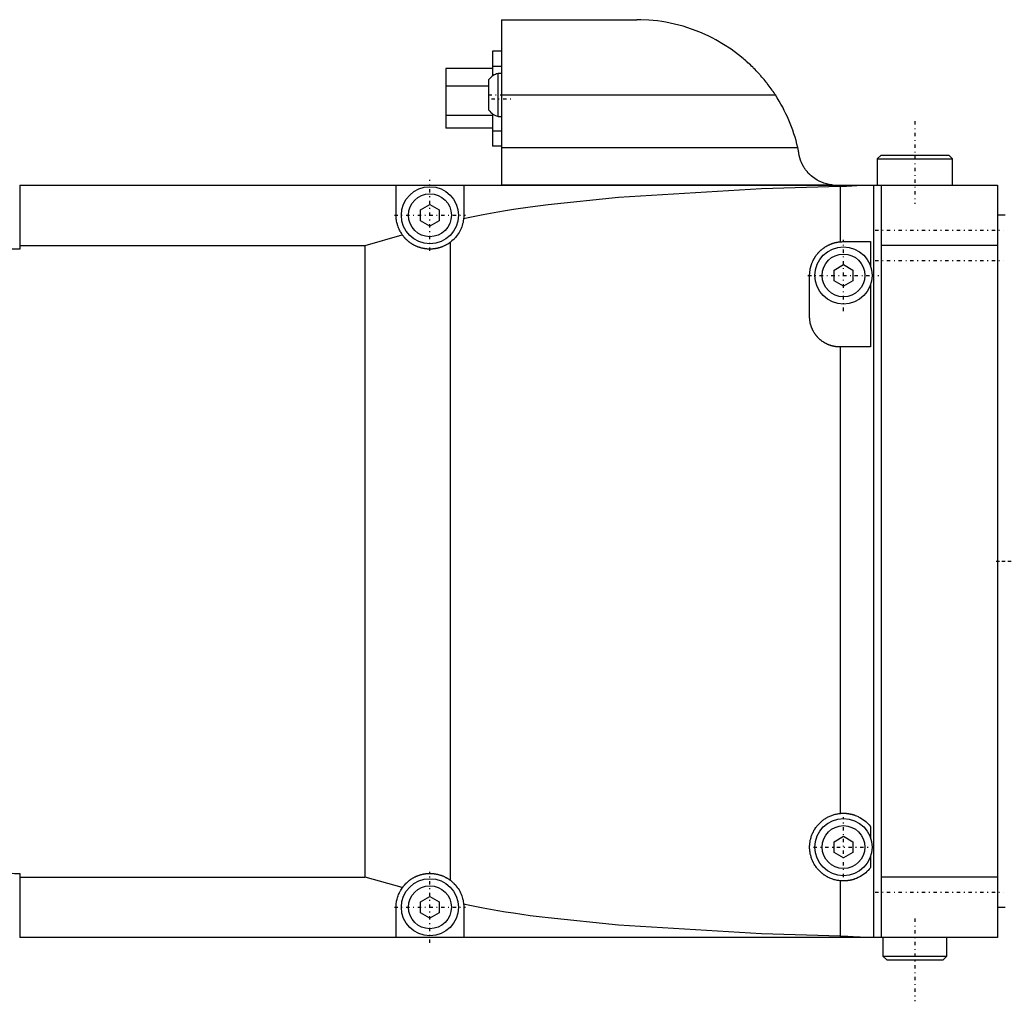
# Model space of a CAD drawing. Extents: x -484 to 152, y -5 to 754.
# Tile 5 of 8: x -290 to -159, y 622 to 752. Entities that reach past the tile are written whole.
import ezdxf

# ---------------------------------------------------------------- set-up
doc = ezdxf.new("R2010")
doc.units = 0
doc.linetypes.add('CENTER', pattern=[1.5, 0.45, -0.5, 0.05, -0.5])
doc.layers.add('AM_0', color=7, linetype='CONTINUOUS')
doc.layers.add('AM_7', color=7, linetype='CENTER')

msp = doc.modelspace()

# ---------------------------------------------------------------- linework, layer by layer
at = {"layer": 'AM_0', "color": 7, "linetype": 'CONTINUOUS'}
for p, q in [((-225.5, 752), (-207.5, 752)), ((-225.5, 752), (-225.5, 730)), ((-226.7, 747.8), (-226.7, 744.5)), ((-225.5, 747.8), (-226.7, 747.8)), ((-226.7, 745.5), (-232.88, 745.5)), ((-232.88, 745.5), (-232.88, 737.6)), ((-225.5, 745.8), (-226.7, 745.8)), ((-227.15, 739.97), (-227.15, 744.03)), ((-225.5, 744.85), (-225.94, 744.85)), ((-225.94, 739.15), (-225.94, 744.85)), ((-227.15, 743.15), (-232.88, 743.15)), ((-225.5, 742), (-189.06, 742)), ((-226.7, 739.25), (-232.88, 739.25)), ((-226.7, 739.5), (-226.7, 735.2)), ((-225.94, 739.15), (-225.5, 739.15)), ((-226.7, 737.6), (-232.88, 737.6)), ((-225.5, 737.2), (-226.7, 737.2)), ((-225.5, 735.2), (-226.7, 735.2)), ((-225.5, 735), (-186.08, 735)), ((-185.98, 734.58), (-186.08, 735)), ((-175, 734), (-175.5, 733.5)), ((-175.5, 733.5), (-175.5, 730)), ((-175.5, 733.5), (-165.5, 733.5)), ((-175, 734), (-166, 734)), ((-165.5, 733.5), (-166, 734)), ((-165.5, 730), (-165.5, 733.5)), ((-289.56, 730), (-289.56, 721.49)), ((-289.56, 730), (-159.5, 730)), ((-239.5, 726), (-239.5, 730)), ((-230.5, 730), (-230.5, 726)), ((-225.5, 730.03), (-181.5, 730.03)), ((-180.44, 729.86), (-180.44, 722.48)), ((-176, 730), (-176, 630)), ((-175, 730), (-175, 630)), ((-159.5, 730), (-159.5, 630)), ((-236.25, 726.72), (-235, 727.44)), ((-235, 727.44), (-233.75, 726.72)), ((-236.25, 725.28), (-236.25, 726.72)), ((-233.75, 726.72), (-233.75, 725.28)), ((-158.5, 726), (-159.5, 726)), ((-235, 724.56), (-236.25, 725.28)), ((-233.75, 725.28), (-235, 724.56)), ((-243.6, 722), (-238.67, 723.39)), ((-289.56, 722), (-243.6, 722)), ((-243.6, 638), (-243.6, 722)), ((-232.31, 722.39), (-232.31, 637.61)), ((-180, 722.5), (-176.42, 722.5)), ((-176.42, 722.5), (-176.42, 719.27)), ((-159.5, 722), (-175, 722)), ((-181.25, 718.72), (-180, 719.44)), ((-180, 719.44), (-178.75, 718.72)), ((-184.5, 712.5), (-184.5, 718)), ((-181.25, 717.28), (-181.25, 718.72)), ((-178.75, 718.72), (-178.75, 717.28)), ((-180, 716.56), (-181.25, 717.28)), ((-178.75, 717.28), (-180, 716.56)), ((-176.42, 716.73), (-176.42, 708.5)), ((-176.42, 708.5), (-180.5, 708.5)), ((-180.44, 708.5), (-180.44, 646.48)), ((-176.42, 644.72), (-176.42, 643.27)), ((-181.25, 642.72), (-180, 643.44)), ((-180, 643.44), (-178.75, 642.72)), ((-181.25, 641.28), (-181.25, 642.72)), ((-178.75, 642.72), (-178.75, 641.28)), ((-180, 640.56), (-181.25, 641.28)), ((-178.75, 641.28), (-180, 640.56)), ((-176.42, 640.73), (-176.42, 639.28)), ((-289.56, 638.51), (-289.56, 630)), ((-289.56, 638), (-243.6, 638)), ((-238.67, 636.61), (-243.6, 638)), ((-159.5, 638), (-175, 638)), ((-180.44, 637.52), (-180.44, 630.14)), ((-236.25, 634.72), (-235, 635.44)), ((-235, 635.44), (-233.75, 634.72)), ((-239.5, 630), (-239.5, 634)), ((-236.25, 633.28), (-236.25, 634.72)), ((-233.75, 634.72), (-233.75, 633.28)), ((-230.5, 634), (-230.5, 630)), ((-159.5, 634), (-158.5, 634)), ((-235, 632.56), (-236.25, 633.28)), ((-233.75, 633.28), (-235, 632.56)), ((-159.5, 630), (-289.56, 630)), ((-174.75, 630), (-174.75, 627.5)), ((-166.25, 627.5), (-166.25, 630)), ((-174.75, 627.5), (-174.25, 627)), ((-174.75, 627.5), (-166.25, 627.5)), ((-166.75, 627), (-166.25, 627.5)), ((-174.25, 627), (-166.75, 627))]:
    msp.add_line(p, q, dxfattribs=at)
for points in [[(-189.06, 742, 0), (-189.12, 742.09, 0), (-189.24, 742.27, 0), (-189.36, 742.45, 0), (-189.42, 742.54, 0), (-189.48, 742.63, 0), (-189.61, 742.81, 0), (-189.74, 742.98, 0), (-189.87, 743.16, 0), (-190, 743.34, 0), (-190.14, 743.51, 0), (-190.21, 743.6, 0), (-190.28, 743.69, 0), (-190.41, 743.86, 0), (-190.56, 744.03, 0), (-190.7, 744.2, 0), (-190.84, 744.37, 0), (-190.99, 744.54, 0), (-191.07, 744.63, 0), (-191.14, 744.71, 0), (-191.29, 744.87, 0), (-191.44, 745.04, 0), (-191.52, 745.12, 0), (-191.6, 745.2, 0), (-191.75, 745.36, 0), (-191.91, 745.52, 0), (-191.99, 745.6, 0), (-192.06, 745.68, 0), (-192.22, 745.83, 0), (-192.38, 745.98, 0), (-192.54, 746.13, 0), (-192.71, 746.28, 0), (-192.87, 746.43, 0), (-192.95, 746.5, 0), (-193.03, 746.57, 0), (-193.2, 746.72, 0), (-193.36, 746.86, 0), (-193.95, 747.33, 0), (-194.95, 748.07, 0), (-195.94, 748.72, 0), (-196.96, 749.31, 0), (-197.48, 749.58, 0), (-198.01, 749.85, 0), (-199.1, 750.33, 0), (-200.21, 750.76, 0), (-201.33, 751.12, 0), (-202.47, 751.42, 0), (-203.61, 751.65, 0), (-204.18, 751.75, 0), (-204.75, 751.83, 0), (-205.87, 751.94, 0), (-206.96, 751.99, 0), (-207.5, 752, 0)], [(-181.5, 730.03, 0), (-181.69, 730.05, 0), (-182.07, 730.12, 0), (-182.44, 730.21, 0), (-182.63, 730.27, 0), (-182.81, 730.34, 0), (-183.16, 730.49, 0), (-183.5, 730.67, 0), (-183.83, 730.88, 0), (-184.14, 731.11, 0), (-184.31, 731.25, 0), (-184.36, 731.29, 0), (-184.4, 731.34, 0), (-184.43, 731.36, 0), (-184.45, 731.38, 0), (-184.5, 731.43, 0), (-184.54, 731.47, 0), (-184.56, 731.49, 0), (-184.59, 731.52, 0), (-184.63, 731.56, 0), (-184.68, 731.61, 0), (-184.7, 731.63, 0), (-184.72, 731.66, 0), (-184.76, 731.71, 0), (-184.8, 731.75, 0), (-184.84, 731.8, 0), (-184.89, 731.85, 0), (-184.93, 731.9, 0), (-184.95, 731.93, 0), (-184.96, 731.95, 0), (-185, 732, 0), (-185.04, 732.06, 0), (-185.08, 732.11, 0), (-185.12, 732.16, 0), (-185.15, 732.21, 0), (-185.17, 732.24, 0), (-185.19, 732.27, 0), (-185.22, 732.32, 0), (-185.26, 732.38, 0), (-185.29, 732.43, 0), (-185.32, 732.49, 0), (-185.35, 732.54, 0), (-185.37, 732.57, 0), (-185.39, 732.6, 0), (-185.42, 732.65, 0), (-185.45, 732.71, 0), (-185.47, 732.77, 0), (-185.5, 732.83, 0), (-185.53, 732.88, 0), (-185.54, 732.91, 0), (-185.56, 732.94, 0), (-185.58, 733, 0), (-185.61, 733.06, 0), (-185.63, 733.12, 0), (-185.66, 733.18, 0), (-185.68, 733.24, 0), (-185.69, 733.27, 0), (-185.7, 733.3, 0), (-185.72, 733.36, 0), (-185.74, 733.42, 0), (-185.75, 733.45, 0), (-185.76, 733.48, 0), (-185.78, 733.54, 0), (-185.8, 733.61, 0), (-185.81, 733.64, 0), (-185.82, 733.67, 0), (-185.84, 733.73, 0), (-185.85, 733.79, 0), (-185.87, 733.85, 0), (-185.88, 733.92, 0), (-185.89, 733.98, 0), (-185.9, 734.01, 0), (-185.91, 734.04, 0), (-185.92, 734.11, 0), (-185.93, 734.17, 0), (-185.94, 734.23, 0), (-185.95, 734.3, 0), (-185.96, 734.36, 0), (-185.96, 734.39, 0), (-185.97, 734.42, 0), (-185.97, 734.49, 0), (-185.98, 734.55, 0), (-185.98, 734.58, 0)], [(-230.52, 725.57, 0), (-229.69, 725.76, 0), (-227.92, 726.11, 0), (-225.98, 726.46, 0), (-224.95, 726.63, 0), (-223.89, 726.79, 0), (-221.65, 727.12, 0), (-219.27, 727.42, 0), (-209.92, 728.39, 0), (-190.89, 729.55, 0), (-180.44, 729.86, 0)], [(-180.44, 729.86, 0), (-180.34, 729.87, 0), (-180.15, 729.87, 0), (-179.97, 729.88, 0), (-179.87, 729.88, 0), (-179.78, 729.89, 0), (-179.59, 729.89, 0), (-179.41, 729.9, 0), (-179.23, 729.91, 0), (-179.05, 729.92, 0), (-178.87, 729.93, 0), (-178.78, 729.94, 0), (-178.7, 729.94, 0), (-178.53, 729.96, 0), (-178.37, 729.96, 0), (-178.21, 729.97, 0), (-178.06, 729.98, 0), (-177.91, 729.99, 0), (-177.84, 729.99, 0), (-177.77, 729.99, 0), (-177.63, 730, 0), (-177.5, 730, 0), (-177.43, 730, 0)], [(-238.67, 723.39, 0), (-238.71, 723.46, 0), (-238.8, 723.6, 0), (-238.89, 723.74, 0), (-238.93, 723.81, 0), (-238.97, 723.88, 0), (-239.04, 724.03, 0), (-239.11, 724.17, 0), (-239.18, 724.32, 0), (-239.23, 724.47, 0), (-239.28, 724.62, 0), (-239.31, 724.69, 0), (-239.33, 724.76, 0), (-239.37, 724.91, 0), (-239.4, 725.05, 0), (-239.43, 725.2, 0), (-239.45, 725.34, 0), (-239.47, 725.49, 0), (-239.48, 725.56, 0), (-239.49, 725.63, 0), (-239.49, 725.78, 0), (-239.5, 725.93, 0), (-239.5, 726, 0)], [(-230.52, 725.57, 0), (-230.53, 725.47, 0), (-230.56, 725.26, 0), (-230.6, 725.06, 0), (-230.62, 724.96, 0), (-230.65, 724.85, 0), (-230.71, 724.65, 0), (-230.77, 724.46, 0), (-230.85, 724.26, 0), (-230.93, 724.07, 0), (-231.03, 723.88, 0), (-231.08, 723.79, 0), (-231.13, 723.7, 0), (-231.24, 723.52, 0), (-231.36, 723.35, 0), (-231.49, 723.19, 0), (-231.62, 723.03, 0), (-231.76, 722.87, 0), (-231.84, 722.8, 0), (-231.91, 722.73, 0), (-232.07, 722.59, 0), (-232.23, 722.45, 0), (-232.31, 722.39, 0)], [(-230.5, 726, 0), (-230.5, 725.93, 0), (-230.51, 725.79, 0), (-230.51, 725.65, 0), (-230.52, 725.57, 0)], [(-232.31, 722.39, 0), (-232.34, 722.37, 0), (-232.39, 722.33, 0), (-232.45, 722.29, 0), (-232.48, 722.27, 0), (-232.5, 722.26, 0), (-232.56, 722.22, 0), (-232.62, 722.18, 0), (-232.67, 722.15, 0), (-232.73, 722.11, 0), (-232.79, 722.08, 0), (-232.82, 722.06, 0), (-232.85, 722.05, 0), (-232.91, 722.02, 0), (-232.97, 721.99, 0), (-233.03, 721.96, 0), (-233.09, 721.93, 0), (-233.15, 721.9, 0), (-233.18, 721.88, 0), (-233.21, 721.87, 0), (-233.27, 721.84, 0), (-233.33, 721.82, 0), (-233.37, 721.81, 0), (-233.4, 721.79, 0), (-233.46, 721.77, 0), (-233.52, 721.75, 0), (-233.56, 721.74, 0), (-233.59, 721.73, 0), (-233.65, 721.71, 0), (-233.72, 721.69, 0), (-233.78, 721.67, 0), (-233.85, 721.65, 0), (-233.91, 721.63, 0), (-233.94, 721.63, 0), (-233.98, 721.62, 0), (-234.04, 721.6, 0), (-234.11, 721.59, 0), (-234.17, 721.58, 0), (-234.24, 721.57, 0), (-234.3, 721.55, 0), (-234.34, 721.55, 0), (-234.37, 721.54, 0), (-234.43, 721.54, 0), (-234.5, 721.53, 0), (-234.56, 721.52, 0), (-234.63, 721.52, 0), (-234.69, 721.51, 0), (-234.73, 721.51, 0), (-234.76, 721.51, 0), (-234.82, 721.5, 0), (-234.89, 721.5, 0), (-234.95, 721.5, 0), (-235.01, 721.5, 0), (-235.08, 721.5, 0), (-235.11, 721.5, 0), (-235.14, 721.5, 0), (-235.21, 721.5, 0), (-235.27, 721.51, 0), (-235.34, 721.51, 0), (-235.4, 721.52, 0), (-235.47, 721.52, 0), (-235.5, 721.53, 0), (-235.53, 721.53, 0), (-235.6, 721.54, 0), (-235.66, 721.55, 0), (-235.7, 721.55, 0), (-235.73, 721.56, 0), (-235.79, 721.57, 0), (-235.86, 721.58, 0), (-235.89, 721.59, 0), (-235.92, 721.6, 0), (-235.99, 721.61, 0), (-236.06, 721.63, 0), (-236.12, 721.64, 0), (-236.19, 721.66, 0), (-236.25, 721.68, 0), (-236.28, 721.69, 0), (-236.31, 721.7, 0), (-236.38, 721.72, 0), (-236.44, 721.74, 0), (-236.51, 721.76, 0), (-236.57, 721.78, 0), (-236.63, 721.81, 0), (-236.67, 721.82, 0), (-236.7, 721.83, 0), (-236.76, 721.86, 0), (-236.82, 721.88, 0), (-236.88, 721.91, 0), (-236.94, 721.94, 0), (-237, 721.97, 0), (-237.03, 721.99, 0), (-237.06, 722, 0), (-237.12, 722.03, 0), (-237.18, 722.07, 0), (-237.24, 722.1, 0), (-237.3, 722.13, 0), (-237.36, 722.17, 0), (-237.39, 722.19, 0), (-237.41, 722.2, 0), (-237.47, 722.24, 0), (-237.53, 722.28, 0), (-237.58, 722.31, 0), (-237.64, 722.35, 0), (-237.69, 722.39, 0), (-237.72, 722.41, 0), (-237.74, 722.43, 0), (-237.79, 722.47, 0), (-237.85, 722.51, 0), (-237.87, 722.53, 0), (-237.9, 722.56, 0), (-237.95, 722.6, 0), (-237.99, 722.64, 0), (-238.02, 722.66, 0), (-238.04, 722.68, 0), (-238.09, 722.73, 0), (-238.14, 722.77, 0), (-238.18, 722.82, 0), (-238.23, 722.86, 0), (-238.27, 722.91, 0), (-238.29, 722.93, 0), (-238.31, 722.96, 0), (-238.36, 723, 0), (-238.4, 723.05, 0), (-238.44, 723.1, 0), (-238.49, 723.15, 0), (-238.53, 723.21, 0), (-238.55, 723.23, 0), (-238.57, 723.26, 0), (-238.61, 723.31, 0), (-238.65, 723.36, 0), (-238.67, 723.39, 0)], [(-184.5, 718, 0), (-184.5, 718.03, 0), (-184.5, 718.09, 0), (-184.5, 718.15, 0), (-184.5, 718.18, 0), (-184.49, 718.21, 0), (-184.49, 718.28, 0), (-184.49, 718.34, 0), (-184.48, 718.4, 0), (-184.48, 718.46, 0), (-184.47, 718.52, 0), (-184.47, 718.55, 0), (-184.46, 718.58, 0), (-184.45, 718.64, 0), (-184.44, 718.7, 0), (-184.43, 718.76, 0), (-184.42, 718.82, 0), (-184.41, 718.88, 0), (-184.41, 718.91, 0), (-184.4, 718.94, 0), (-184.39, 719, 0), (-184.37, 719.06, 0), (-184.36, 719.09, 0), (-184.36, 719.12, 0), (-184.34, 719.18, 0), (-184.33, 719.24, 0), (-184.32, 719.27, 0), (-184.31, 719.3, 0), (-184.29, 719.36, 0), (-184.27, 719.42, 0), (-184.25, 719.48, 0), (-184.23, 719.53, 0), (-184.21, 719.59, 0), (-184.2, 719.62, 0), (-184.19, 719.65, 0), (-184.16, 719.71, 0), (-184.14, 719.76, 0), (-184.12, 719.82, 0), (-184.09, 719.88, 0), (-184.06, 719.93, 0), (-184.05, 719.96, 0), (-184.04, 719.99, 0), (-184.01, 720.04, 0), (-183.98, 720.1, 0), (-183.95, 720.15, 0), (-183.92, 720.2, 0), (-183.89, 720.26, 0), (-183.88, 720.28, 0), (-183.86, 720.31, 0), (-183.83, 720.36, 0), (-183.8, 720.41, 0), (-183.76, 720.47, 0), (-183.73, 720.52, 0), (-183.7, 720.57, 0), (-183.68, 720.59, 0), (-183.66, 720.62, 0), (-183.62, 720.67, 0), (-183.59, 720.72, 0), (-183.55, 720.77, 0), (-183.51, 720.81, 0), (-183.47, 720.86, 0), (-183.45, 720.89, 0), (-183.43, 720.91, 0), (-183.39, 720.96, 0), (-183.35, 721, 0), (-183.33, 721.02, 0), (-183.31, 721.05, 0), (-183.27, 721.09, 0), (-183.23, 721.14, 0), (-183.21, 721.16, 0), (-183.18, 721.18, 0), (-183.14, 721.22, 0), (-183.1, 721.27, 0), (-183.05, 721.31, 0), (-183.01, 721.35, 0), (-182.96, 721.39, 0), (-182.94, 721.41, 0), (-182.91, 721.43, 0), (-182.87, 721.47, 0), (-182.82, 721.51, 0), (-182.77, 721.55, 0), (-182.72, 721.58, 0), (-182.67, 721.62, 0), (-182.65, 721.64, 0), (-182.62, 721.66, 0), (-182.57, 721.69, 0), (-182.52, 721.73, 0), (-182.47, 721.76, 0), (-182.42, 721.79, 0), (-182.37, 721.83, 0), (-182.34, 721.84, 0), (-182.32, 721.86, 0), (-182.26, 721.89, 0), (-182.21, 721.92, 0), (-182.16, 721.95, 0), (-182.1, 721.98, 0), (-182.05, 722.01, 0), (-182.02, 722.02, 0), (-181.99, 722.04, 0), (-181.94, 722.06, 0), (-181.88, 722.09, 0), (-181.83, 722.11, 0), (-181.77, 722.14, 0), (-181.71, 722.16, 0), (-181.68, 722.17, 0), (-181.66, 722.18, 0), (-181.6, 722.21, 0), (-181.54, 722.23, 0), (-181.51, 722.24, 0), (-181.48, 722.25, 0), (-181.42, 722.27, 0), (-181.37, 722.29, 0), (-181.34, 722.3, 0), (-181.31, 722.31, 0), (-181.25, 722.32, 0), (-181.19, 722.34, 0), (-181.13, 722.36, 0), (-181.07, 722.37, 0), (-181.01, 722.38, 0), (-180.98, 722.39, 0), (-180.95, 722.4, 0), (-180.89, 722.41, 0), (-180.83, 722.42, 0), (-180.77, 722.43, 0), (-180.71, 722.44, 0), (-180.65, 722.45, 0), (-180.62, 722.46, 0), (-180.59, 722.46, 0), (-180.53, 722.47, 0), (-180.47, 722.48, 0), (-180.44, 722.48, 0)], [(-180.44, 722.48, 0), (-180.36, 722.49, 0), (-180.22, 722.49, 0), (-180.07, 722.5, 0), (-180, 722.5, 0)], [(-180.5, 708.5, 0), (-180.53, 708.5, 0), (-180.59, 708.5, 0), (-180.65, 708.5, 0), (-180.67, 708.5, 0), (-180.7, 708.51, 0), (-180.76, 708.51, 0), (-180.82, 708.51, 0), (-180.88, 708.52, 0), (-180.94, 708.52, 0), (-180.99, 708.53, 0), (-181.02, 708.53, 0), (-181.05, 708.54, 0), (-181.11, 708.55, 0), (-181.17, 708.56, 0), (-181.22, 708.57, 0), (-181.28, 708.58, 0), (-181.34, 708.59, 0), (-181.37, 708.59, 0), (-181.39, 708.6, 0), (-181.45, 708.61, 0), (-181.51, 708.63, 0), (-181.54, 708.64, 0), (-181.56, 708.64, 0), (-181.62, 708.66, 0), (-181.68, 708.68, 0), (-181.7, 708.69, 0), (-181.73, 708.69, 0), (-181.79, 708.71, 0), (-181.84, 708.73, 0), (-181.9, 708.75, 0), (-181.95, 708.77, 0), (-182, 708.79, 0), (-182.03, 708.8, 0), (-182.06, 708.82, 0), (-182.11, 708.84, 0), (-182.16, 708.86, 0), (-182.22, 708.89, 0), (-182.27, 708.91, 0), (-182.32, 708.94, 0), (-182.35, 708.95, 0), (-182.37, 708.97, 0), (-182.42, 708.99, 0), (-182.47, 709.02, 0), (-182.53, 709.05, 0), (-182.58, 709.08, 0), (-182.62, 709.11, 0), (-182.65, 709.13, 0), (-182.67, 709.14, 0), (-182.72, 709.17, 0), (-182.77, 709.21, 0), (-182.82, 709.24, 0), (-182.87, 709.27, 0), (-182.91, 709.31, 0), (-182.94, 709.33, 0), (-182.96, 709.34, 0), (-183, 709.38, 0), (-183.05, 709.42, 0), (-183.09, 709.45, 0), (-183.14, 709.49, 0), (-183.18, 709.53, 0), (-183.2, 709.55, 0), (-183.22, 709.57, 0), (-183.27, 709.61, 0), (-183.31, 709.65, 0), (-183.33, 709.67, 0), (-183.35, 709.69, 0), (-183.39, 709.73, 0), (-183.43, 709.78, 0), (-183.45, 709.8, 0), (-183.47, 709.82, 0), (-183.51, 709.86, 0), (-183.55, 709.91, 0), (-183.58, 709.95, 0), (-183.62, 710, 0), (-183.66, 710.04, 0), (-183.67, 710.06, 0), (-183.69, 710.09, 0), (-183.73, 710.13, 0), (-183.76, 710.18, 0), (-183.79, 710.23, 0), (-183.83, 710.28, 0), (-183.86, 710.33, 0), (-183.87, 710.35, 0), (-183.89, 710.38, 0), (-183.92, 710.42, 0), (-183.95, 710.47, 0), (-183.98, 710.53, 0), (-184.01, 710.58, 0), (-184.03, 710.63, 0), (-184.05, 710.65, 0), (-184.06, 710.68, 0), (-184.09, 710.73, 0), (-184.11, 710.78, 0), (-184.14, 710.84, 0), (-184.16, 710.89, 0), (-184.18, 710.94, 0), (-184.2, 710.97, 0), (-184.21, 711, 0), (-184.23, 711.05, 0), (-184.25, 711.1, 0), (-184.27, 711.16, 0), (-184.29, 711.21, 0), (-184.31, 711.27, 0), (-184.31, 711.3, 0), (-184.32, 711.32, 0), (-184.34, 711.38, 0), (-184.36, 711.44, 0), (-184.36, 711.46, 0), (-184.37, 711.49, 0), (-184.39, 711.55, 0), (-184.4, 711.61, 0), (-184.41, 711.63, 0), (-184.41, 711.66, 0), (-184.42, 711.72, 0), (-184.43, 711.78, 0), (-184.44, 711.83, 0), (-184.45, 711.89, 0), (-184.46, 711.95, 0), (-184.47, 711.98, 0), (-184.47, 712.01, 0), (-184.48, 712.06, 0), (-184.48, 712.12, 0), (-184.49, 712.18, 0), (-184.49, 712.24, 0), (-184.49, 712.3, 0), (-184.5, 712.33, 0), (-184.5, 712.35, 0), (-184.5, 712.41, 0), (-184.5, 712.47, 0), (-184.5, 712.5, 0)], [(-180.44, 637.52, 0), (-180.5, 637.53, 0), (-180.62, 637.54, 0), (-180.74, 637.56, 0), (-180.8, 637.57, 0), (-180.86, 637.58, 0), (-180.98, 637.61, 0), (-181.1, 637.64, 0), (-181.22, 637.67, 0), (-181.34, 637.7, 0), (-181.45, 637.74, 0), (-181.51, 637.76, 0), (-181.57, 637.78, 0), (-181.68, 637.83, 0), (-181.8, 637.87, 0), (-181.91, 637.93, 0), (-182.02, 637.98, 0), (-182.13, 638.04, 0), (-182.18, 638.06, 0), (-182.24, 638.09, 0), (-182.34, 638.16, 0), (-182.45, 638.22, 0), (-182.5, 638.26, 0), (-182.55, 638.29, 0), (-182.65, 638.36, 0), (-182.75, 638.44, 0), (-182.79, 638.47, 0), (-182.84, 638.51, 0), (-182.94, 638.59, 0), (-183.03, 638.67, 0), (-183.12, 638.76, 0), (-183.21, 638.84, 0), (-183.29, 638.93, 0), (-183.33, 638.98, 0), (-183.37, 639.02, 0), (-183.45, 639.11, 0), (-183.53, 639.21, 0), (-183.61, 639.31, 0), (-183.68, 639.41, 0), (-183.75, 639.51, 0), (-183.78, 639.56, 0), (-183.81, 639.61, 0), (-183.88, 639.72, 0), (-183.94, 639.82, 0), (-184, 639.93, 0), (-184.05, 640.04, 0), (-184.1, 640.15, 0), (-184.13, 640.21, 0), (-184.15, 640.27, 0), (-184.2, 640.38, 0), (-184.24, 640.49, 0), (-184.28, 640.61, 0), (-184.32, 640.73, 0), (-184.35, 640.85, 0), (-184.36, 640.91, 0), (-184.38, 640.97, 0), (-184.41, 641.09, 0), (-184.43, 641.21, 0), (-184.45, 641.33, 0), (-184.47, 641.45, 0), (-184.48, 641.57, 0), (-184.48, 641.63, 0), (-184.49, 641.69, 0), (-184.5, 641.82, 0), (-184.5, 641.94, 0), (-184.5, 642, 0), (-184.5, 642.06, 0), (-184.5, 642.18, 0), (-184.49, 642.31, 0), (-184.48, 642.37, 0), (-184.48, 642.43, 0), (-184.47, 642.55, 0), (-184.45, 642.67, 0), (-184.43, 642.79, 0), (-184.41, 642.91, 0), (-184.38, 643.03, 0), (-184.36, 643.09, 0), (-184.35, 643.15, 0), (-184.32, 643.27, 0), (-184.28, 643.39, 0), (-184.24, 643.51, 0), (-184.2, 643.62, 0), (-184.15, 643.73, 0), (-184.13, 643.79, 0), (-184.1, 643.85, 0), (-184.05, 643.96, 0), (-184, 644.07, 0), (-183.94, 644.18, 0), (-183.88, 644.28, 0), (-183.81, 644.39, 0), (-183.78, 644.44, 0), (-183.75, 644.49, 0), (-183.68, 644.59, 0), (-183.61, 644.69, 0), (-183.53, 644.79, 0), (-183.45, 644.89, 0), (-183.37, 644.98, 0), (-183.33, 645.02, 0), (-183.29, 645.07, 0), (-183.21, 645.16, 0), (-183.12, 645.24, 0), (-183.03, 645.33, 0), (-182.94, 645.41, 0), (-182.84, 645.49, 0), (-182.79, 645.53, 0), (-182.75, 645.56, 0), (-182.65, 645.64, 0), (-182.55, 645.71, 0), (-182.5, 645.74, 0), (-182.45, 645.78, 0), (-182.34, 645.84, 0), (-182.24, 645.91, 0), (-182.18, 645.94, 0), (-182.13, 645.96, 0), (-182.02, 646.02, 0), (-181.91, 646.07, 0), (-181.8, 646.13, 0), (-181.68, 646.17, 0), (-181.57, 646.22, 0), (-181.51, 646.24, 0), (-181.45, 646.26, 0), (-181.34, 646.3, 0), (-181.22, 646.33, 0), (-181.1, 646.36, 0), (-180.98, 646.39, 0), (-180.86, 646.42, 0), (-180.8, 646.43, 0), (-180.74, 646.44, 0), (-180.62, 646.46, 0), (-180.5, 646.47, 0), (-180.44, 646.48, 0)], [(-180.44, 646.48, 0), (-180.41, 646.48, 0), (-180.36, 646.49, 0), (-180.31, 646.49, 0), (-180.28, 646.49, 0), (-180.25, 646.49, 0), (-180.2, 646.5, 0), (-180.15, 646.5, 0), (-180.1, 646.5, 0), (-180.05, 646.5, 0), (-180, 646.5, 0), (-179.97, 646.5, 0), (-179.94, 646.5, 0), (-179.89, 646.5, 0), (-179.84, 646.5, 0), (-179.79, 646.5, 0), (-179.74, 646.49, 0), (-179.69, 646.49, 0), (-179.66, 646.49, 0), (-179.64, 646.49, 0), (-179.59, 646.48, 0), (-179.54, 646.48, 0), (-179.51, 646.47, 0), (-179.48, 646.47, 0), (-179.43, 646.46, 0), (-179.38, 646.46, 0), (-179.36, 646.45, 0), (-179.34, 646.45, 0), (-179.29, 646.44, 0), (-179.24, 646.43, 0), (-179.19, 646.43, 0), (-179.14, 646.42, 0), (-179.09, 646.41, 0), (-179.07, 646.4, 0), (-179.05, 646.4, 0), (-179, 646.39, 0), (-178.95, 646.38, 0), (-178.91, 646.36, 0), (-178.86, 646.35, 0), (-178.81, 646.34, 0), (-178.79, 646.33, 0), (-178.77, 646.33, 0), (-178.72, 646.32, 0), (-178.68, 646.3, 0), (-178.64, 646.29, 0), (-178.59, 646.27, 0), (-178.55, 646.26, 0), (-178.53, 646.25, 0), (-178.51, 646.25, 0), (-178.47, 646.23, 0), (-178.43, 646.22, 0), (-178.29, 646.16, 0), (-178.05, 646.06, 0), (-177.94, 646, 0), (-177.83, 645.94, 0), (-177.62, 645.82, 0), (-177.41, 645.68, 0), (-177.22, 645.54, 0), (-177.05, 645.4, 0), (-176.88, 645.25, 0), (-176.81, 645.17, 0), (-176.73, 645.1, 0), (-176.6, 644.94, 0), (-176.47, 644.8, 0), (-176.42, 644.72, 0)], [(-176.42, 639.28, 0), (-176.47, 639.2, 0), (-176.6, 639.06, 0), (-176.73, 638.9, 0), (-176.81, 638.83, 0), (-176.88, 638.75, 0), (-177.05, 638.6, 0), (-177.22, 638.46, 0), (-177.41, 638.32, 0), (-177.62, 638.18, 0), (-177.83, 638.06, 0), (-177.94, 638, 0), (-178.05, 637.94, 0), (-178.29, 637.84, 0), (-178.43, 637.78, 0), (-178.47, 637.77, 0), (-178.51, 637.75, 0), (-178.53, 637.75, 0), (-178.55, 637.74, 0), (-178.59, 637.73, 0), (-178.64, 637.71, 0), (-178.68, 637.7, 0), (-178.72, 637.68, 0), (-178.77, 637.67, 0), (-178.79, 637.67, 0), (-178.81, 637.66, 0), (-178.86, 637.65, 0), (-178.91, 637.64, 0), (-178.95, 637.62, 0), (-179, 637.61, 0), (-179.05, 637.6, 0), (-179.07, 637.6, 0), (-179.09, 637.59, 0), (-179.14, 637.58, 0), (-179.19, 637.57, 0), (-179.24, 637.57, 0), (-179.29, 637.56, 0), (-179.34, 637.55, 0), (-179.36, 637.55, 0), (-179.38, 637.54, 0), (-179.43, 637.54, 0), (-179.48, 637.53, 0), (-179.51, 637.53, 0), (-179.54, 637.52, 0), (-179.59, 637.52, 0), (-179.64, 637.51, 0), (-179.66, 637.51, 0), (-179.69, 637.51, 0), (-179.74, 637.51, 0), (-179.79, 637.5, 0), (-179.84, 637.5, 0), (-179.89, 637.5, 0), (-179.94, 637.5, 0), (-179.97, 637.5, 0), (-180, 637.5, 0), (-180.05, 637.5, 0), (-180.1, 637.5, 0), (-180.15, 637.5, 0), (-180.2, 637.5, 0), (-180.25, 637.51, 0), (-180.28, 637.51, 0), (-180.31, 637.51, 0), (-180.36, 637.51, 0), (-180.41, 637.52, 0), (-180.44, 637.52, 0)], [(-238.67, 636.61, 0), (-238.65, 636.64, 0), (-238.61, 636.69, 0), (-238.57, 636.74, 0), (-238.55, 636.77, 0), (-238.53, 636.79, 0), (-238.49, 636.85, 0), (-238.44, 636.9, 0), (-238.4, 636.95, 0), (-238.36, 637, 0), (-238.31, 637.04, 0), (-238.29, 637.07, 0), (-238.27, 637.09, 0), (-238.23, 637.14, 0), (-238.18, 637.18, 0), (-238.14, 637.23, 0), (-238.09, 637.27, 0), (-238.04, 637.32, 0), (-238.02, 637.34, 0), (-237.99, 637.36, 0), (-237.95, 637.4, 0), (-237.9, 637.44, 0), (-237.87, 637.47, 0), (-237.85, 637.49, 0), (-237.79, 637.53, 0), (-237.74, 637.57, 0), (-237.72, 637.59, 0), (-237.69, 637.61, 0), (-237.64, 637.65, 0), (-237.58, 637.69, 0), (-237.53, 637.72, 0), (-237.47, 637.76, 0), (-237.41, 637.8, 0), (-237.39, 637.81, 0), (-237.36, 637.83, 0), (-237.3, 637.87, 0), (-237.24, 637.9, 0), (-237.18, 637.93, 0), (-237.12, 637.97, 0), (-237.06, 638, 0), (-237.03, 638.01, 0), (-237, 638.03, 0), (-236.94, 638.06, 0), (-236.88, 638.09, 0), (-236.82, 638.12, 0), (-236.76, 638.14, 0), (-236.7, 638.17, 0), (-236.67, 638.18, 0), (-236.63, 638.19, 0), (-236.57, 638.22, 0), (-236.51, 638.24, 0), (-236.44, 638.26, 0), (-236.38, 638.28, 0), (-236.31, 638.3, 0), (-236.28, 638.31, 0), (-236.25, 638.32, 0), (-236.19, 638.34, 0), (-236.12, 638.36, 0), (-236.06, 638.37, 0), (-235.99, 638.39, 0), (-235.92, 638.4, 0), (-235.89, 638.41, 0), (-235.86, 638.42, 0), (-235.79, 638.43, 0), (-235.73, 638.44, 0), (-235.7, 638.45, 0), (-235.66, 638.45, 0), (-235.6, 638.46, 0), (-235.53, 638.47, 0), (-235.5, 638.47, 0), (-235.47, 638.48, 0), (-235.4, 638.48, 0), (-235.34, 638.49, 0), (-235.27, 638.49, 0), (-235.21, 638.5, 0), (-235.14, 638.5, 0), (-235.11, 638.5, 0), (-235.08, 638.5, 0), (-235.01, 638.5, 0), (-234.95, 638.5, 0), (-234.89, 638.5, 0), (-234.82, 638.5, 0), (-234.76, 638.49, 0), (-234.73, 638.49, 0), (-234.69, 638.49, 0), (-234.63, 638.48, 0), (-234.56, 638.48, 0), (-234.5, 638.47, 0), (-234.43, 638.46, 0), (-234.37, 638.46, 0), (-234.34, 638.45, 0), (-234.3, 638.45, 0), (-234.24, 638.43, 0), (-234.17, 638.42, 0), (-234.11, 638.41, 0), (-234.04, 638.4, 0), (-233.98, 638.38, 0), (-233.94, 638.37, 0), (-233.91, 638.37, 0), (-233.85, 638.35, 0), (-233.78, 638.33, 0), (-233.72, 638.31, 0), (-233.65, 638.29, 0), (-233.59, 638.27, 0), (-233.56, 638.26, 0), (-233.52, 638.25, 0), (-233.46, 638.23, 0), (-233.4, 638.21, 0), (-233.37, 638.19, 0), (-233.33, 638.18, 0), (-233.27, 638.16, 0), (-233.21, 638.13, 0), (-233.18, 638.12, 0), (-233.15, 638.1, 0), (-233.09, 638.07, 0), (-233.03, 638.04, 0), (-232.97, 638.01, 0), (-232.91, 637.98, 0), (-232.85, 637.95, 0), (-232.82, 637.94, 0), (-232.79, 637.92, 0), (-232.73, 637.89, 0), (-232.67, 637.85, 0), (-232.62, 637.82, 0), (-232.56, 637.78, 0), (-232.5, 637.74, 0), (-232.48, 637.73, 0), (-232.45, 637.71, 0), (-232.39, 637.67, 0), (-232.34, 637.63, 0), (-232.31, 637.61, 0)], [(-239.5, 634, 0), (-239.5, 634.07, 0), (-239.49, 634.22, 0), (-239.49, 634.37, 0), (-239.48, 634.44, 0), (-239.47, 634.51, 0), (-239.45, 634.66, 0), (-239.43, 634.8, 0), (-239.4, 634.95, 0), (-239.37, 635.09, 0), (-239.33, 635.24, 0), (-239.31, 635.31, 0), (-239.28, 635.38, 0), (-239.23, 635.53, 0), (-239.18, 635.68, 0), (-239.11, 635.83, 0), (-239.04, 635.97, 0), (-238.97, 636.12, 0), (-238.93, 636.19, 0), (-238.89, 636.26, 0), (-238.8, 636.4, 0), (-238.71, 636.54, 0), (-238.67, 636.61, 0)], [(-232.31, 637.61, 0), (-232.23, 637.55, 0), (-232.07, 637.41, 0), (-231.91, 637.27, 0), (-231.84, 637.2, 0), (-231.76, 637.13, 0), (-231.62, 636.97, 0), (-231.49, 636.81, 0), (-231.36, 636.65, 0), (-231.24, 636.48, 0), (-231.13, 636.3, 0), (-231.08, 636.21, 0), (-231.03, 636.12, 0), (-230.93, 635.93, 0), (-230.85, 635.74, 0), (-230.77, 635.54, 0), (-230.71, 635.35, 0), (-230.65, 635.15, 0), (-230.62, 635.04, 0), (-230.6, 634.94, 0), (-230.56, 634.74, 0), (-230.53, 634.53, 0), (-230.52, 634.43, 0)], [(-230.52, 634.43, 0), (-230.51, 634.35, 0), (-230.51, 634.21, 0), (-230.5, 634.07, 0), (-230.5, 634, 0)], [(-180.44, 630.14, 0), (-190.89, 630.45, 0), (-209.92, 631.61, 0), (-219.27, 632.58, 0), (-221.65, 632.88, 0), (-223.89, 633.21, 0), (-224.95, 633.37, 0), (-225.98, 633.54, 0), (-227.92, 633.89, 0), (-229.69, 634.24, 0), (-230.52, 634.43, 0)], [(-177.43, 630, 0), (-177.5, 630, 0), (-177.63, 630, 0), (-177.77, 630.01, 0), (-177.84, 630.01, 0), (-177.91, 630.01, 0), (-178.06, 630.02, 0), (-178.21, 630.03, 0), (-178.37, 630.04, 0), (-178.53, 630.04, 0), (-178.7, 630.06, 0), (-178.78, 630.06, 0), (-178.87, 630.07, 0), (-179.05, 630.08, 0), (-179.23, 630.09, 0), (-179.41, 630.1, 0), (-179.59, 630.11, 0), (-179.78, 630.11, 0), (-179.87, 630.12, 0), (-179.97, 630.12, 0), (-180.15, 630.13, 0), (-180.34, 630.13, 0), (-180.44, 630.14, 0)]]:
    msp.add_polyline3d(points, dxfattribs=at)
for centre, radius in [((-235, 726), 3.8), ((-235, 726), 2.85), ((-180, 718), 3.8), ((-180, 718), 2.85), ((-180, 642), 3.8), ((-180, 642), 2.85), ((-235, 634), 3.8), ((-235, 634), 2.85)]:
    msp.add_circle(centre, radius, dxfattribs=at)
for centre, radius, start, end in [((-225.5, 742.9), 2, 102.8386, 145.5885), ((-207.5, 730), 22, 13.1366, 33.0557), ((-225.5, 741.1), 2, 214.4115, 257.1614), ((-181, 735), 5, 264.2608, 270), ((-289.56, 632.24), 89.25, 90, 90.8624), ((-289.56, 727.76), 89.25, 269.1376, 270)]:
    msp.add_arc(centre, radius, start, end, dxfattribs=at)
at = {"layer": 'AM_7', "color": 4, "linetype": 'CENTER'}
for p, q in [((-227.23, 742), (-225.42, 742)), ((-226.82, 741.5), (-224.18, 741.5)), ((-170.5, 738.5), (-170.5, 727.5)), ((-235, 721.27), (-235, 730.73)), ((-239.72, 726), (-230.28, 726)), ((-175.78, 724), (-158.72, 724)), ((-180, 713.27), (-180, 722.73)), ((-175.78, 720), (-158.72, 720)), ((-184.72, 718), (-175.28, 718)), ((-159.68, 680), (-155.82, 680)), ((-158.93, 680), (-149.57, 680)), ((-180, 638.01), (-180, 645.99)), ((-183.99, 642), (-176.01, 642)), ((-235, 629.27), (-235, 638.73)), ((-175.78, 636), (-158.72, 636)), ((-239.72, 634), (-230.28, 634)), ((-170.5, 632.5), (-170.5, 621.5))]:
    msp.add_line(p, q, dxfattribs=at)

doc.saveas('drawing.dxf')
